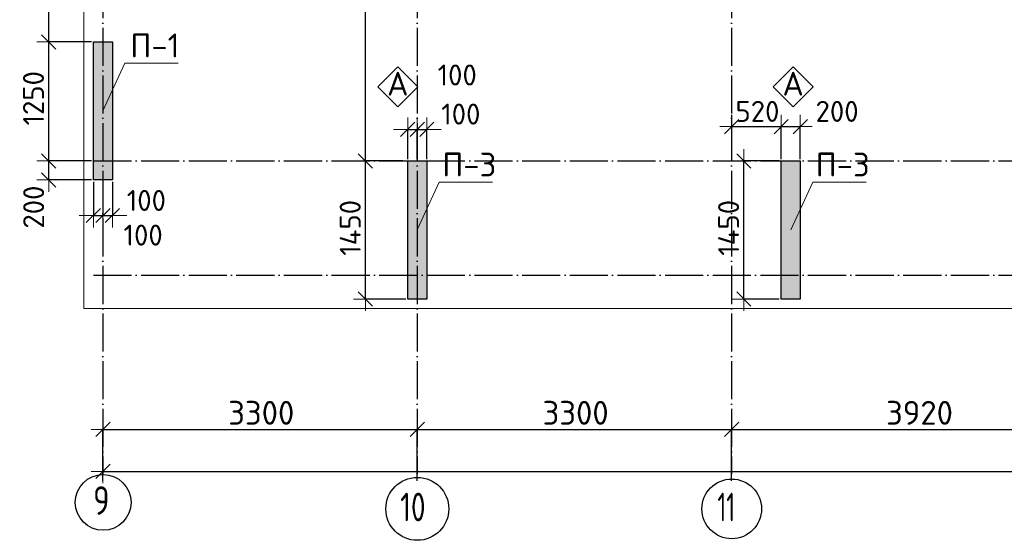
# Model space of a CAD drawing. Header units: millimetres. Extents: x 24002 to 102045, y -250 to 61883.
# Tile 16 of 31: x 24426 to 34762, y 37216 to 42683. Entities that reach past the tile are written whole.
import ezdxf

# ---------------------------------------------------------------- set-up
doc = ezdxf.new("R2010")
doc.units = ezdxf.units.MM
doc.header["$PDMODE"] = 65
doc.linetypes.add('______11', pattern=[500, 400, -50, 0, -50])
doc.linetypes.add('______5', pattern=[1100, 800, -100, 100, -100])
for name, color, linetype, lineweight in [('Standard', 7, 'Continuous', 25), ('Армирование стержнями_ общее', 40, 'Continuous', 35), ('Высотная отметка (отверстия)', 7, 'Continuous', 13), ('Размерная линия_ общее', 7, 'Continuous', 13)]:
    doc.layers.add(name, color=color, linetype=linetype, lineweight=lineweight)
doc.layers.add('Осевая линия_ общее', color=7, linetype='______5', lineweight=13, true_color=0xa0a0a0)
doc.styles.add('ISOCPEUR', font='ISOCPEUR')
doc.dimstyles.new('DIMSTYLE_12', dxfattribs={"dimtxt": 220, "dimasz": 250, "dimexe": 0, "dimexo": 0, "dimgap": 110, "dimtad": 2, "dimdec": 0, "dimrnd": 5, "dimzin": 12, "dimdsep": 46, "dimtxsty": 'ISOCPEUR', "dimblk1": 'ALL_ML_STRICH', "dimblk2": 'ALL_ML_STRICH', "dimsah": 1, "dimcen": 0, "dimclrd": 7, "dimclre": 256, "dimclrt": 7, "dimadec": 0, "dimazin": 0, "dimtfac": 1, "dimtdec": 0, "dimtix": 1, "dimtmove": 2, "dimatfit": 3, "dimfxl": 0, "dimtzin": 0, "dimlwd": 0, "dimlwe": -3, "dimarcsym": 0})
doc.dimstyles.new('DIMSTYLE_13', dxfattribs={"dimtxt": 220, "dimasz": 250, "dimexe": 0, "dimexo": 0, "dimgap": 110, "dimtad": 0, "dimdec": 0, "dimrnd": 5, "dimzin": 12, "dimdsep": 46, "dimtxsty": 'ISOCPEUR', "dimblk1": 'ALL_ML_STRICH', "dimblk2": 'ALL_ML_STRICH', "dimsah": 1, "dimcen": 0, "dimclrd": 7, "dimclre": 256, "dimclrt": 7, "dimadec": 0, "dimazin": 0, "dimtfac": 1, "dimtdec": 0, "dimtix": 1, "dimtmove": 2, "dimatfit": 3, "dimfxl": 0, "dimtvp": 1.2, "dimtzin": 0, "dimlwd": 0, "dimlwe": -3, "dimarcsym": 0})
doc.dimstyles.new('DIMSTYLE_2', dxfattribs={"dimtxt": 250, "dimasz": 250, "dimexe": 0, "dimexo": 0, "dimgap": 125, "dimtad": 2, "dimdec": 0, "dimrnd": 5, "dimzin": 12, "dimdsep": 46, "dimtxsty": 'ISOCPEUR', "dimblk1": 'ALL_ML_STRICH', "dimblk2": 'ALL_ML_STRICH', "dimsah": 1, "dimcen": 0, "dimclrd": 256, "dimclre": 256, "dimclrt": 256, "dimadec": 0, "dimazin": 0, "dimtfac": 1, "dimtdec": 0, "dimtix": 1, "dimtmove": 2, "dimatfit": 3, "dimfxl": 0, "dimtzin": 0, "dimlwd": 0, "dimlwe": -1, "dimarcsym": 0})
doc.dimstyles.new('DIMSTYLE_3', dxfattribs={"dimtxt": 250, "dimasz": 250, "dimexe": 0, "dimexo": 0, "dimgap": 125, "dimtad": 2, "dimdec": 0, "dimrnd": 5, "dimzin": 12, "dimdsep": 46, "dimtxsty": 'ISOCPEUR', "dimblk1": 'ALL_ML_STRICH', "dimblk2": 'ALL_ML_STRICH', "dimsah": 1, "dimcen": 0, "dimclrd": 256, "dimclre": 256, "dimclrt": 256, "dimadec": 0, "dimazin": 0, "dimtfac": 1, "dimtdec": 0, "dimtix": 1, "dimtmove": 2, "dimatfit": 3, "dimfxl": 0, "dimtzin": 0, "dimlwd": 0, "dimlwe": -1, "dimarcsym": 0})
doc.dimstyles.new('DIMSTYLE_9', dxfattribs={"dimtxt": 220, "dimasz": 250, "dimexe": 0, "dimexo": 0, "dimgap": 110, "dimtad": 2, "dimdec": 0, "dimrnd": 5, "dimzin": 12, "dimdsep": 46, "dimtxsty": 'ISOCPEUR', "dimblk1": 'ALL_ML_STRICH', "dimblk2": 'ALL_ML_STRICH', "dimsah": 1, "dimcen": 0, "dimclrd": 7, "dimclre": 256, "dimclrt": 7, "dimadec": 0, "dimazin": 0, "dimtfac": 1, "dimtdec": 0, "dimtix": 1, "dimtmove": 2, "dimatfit": 3, "dimfxl": 0, "dimtvp": 1.2, "dimtzin": 0, "dimlwd": 0, "dimlwe": -3, "dimarcsym": 0})

# ---------------------------------------------------------------- blocks, each defined once
blk = doc.blocks.new('ALL_ML_STRICH')
at = {"color": 0, "linetype": 'ByBlock', "lineweight": -2}
for p, q in [((0, -0.5), (0, 0.5)), ((-1, 0), (0.5, 0)), ((-0.3, -0.3), (0.3, 0.3))]:
    blk.add_line(p, q, dxfattribs=at)
blk = doc.blocks.new('*D4')
at = {"layer": 'DEFPOINTS', "transparency": 33554687}
for p in [(25300, 38380), (25300, 37940), (28600, 37830)]:
    blk.add_point(p, dxfattribs=at)
at = {"layer": 'Размерная линия_ общее', "lineweight": -2, "transparency": 33554687}
for p, q in [((25300, 37950), (25300, 38380)), ((25300, 38380), (28600, 38380)), ((28600, 37840), (28600, 38380))]:
    blk.add_line(p, q, dxfattribs=at)
at = {"layer": 'Размерная линия_ общее', "transparency": 33554687, "xscale": 250, "yscale": 250, "zscale": 250, "rotation": 180}
blk.add_blockref('ALL_ML_STRICH', (25300, 38380), dxfattribs=at)
at = {"layer": 'Размерная линия_ общее', "transparency": 33554687, "xscale": 250, "yscale": 250, "zscale": 250}
blk.add_blockref('ALL_ML_STRICH', (28600, 38380), dxfattribs=at)
at = {"layer": 'Размерная линия_ общее', "transparency": 33554687, "insert": (26962, 38555), "char_height": 250, "width": 1000, "attachment_point": 5, "style": 'ISOCPEUR'}
blk.add_mtext('\\A1;{3300}', dxfattribs=at)
blk = doc.blocks.new('*D5')
at = {"layer": 'DEFPOINTS', "transparency": 33554687}
for p in [(28600, 38380), (28600, 37830), (31900, 37830)]:
    blk.add_point(p, dxfattribs=at)
at = {"layer": 'Размерная линия_ общее', "lineweight": -2, "transparency": 33554687}
for p, q in [((28600, 37840), (28600, 38380)), ((28600, 38380), (31900, 38380)), ((31900, 37840), (31900, 38380))]:
    blk.add_line(p, q, dxfattribs=at)
at = {"layer": 'Размерная линия_ общее', "transparency": 33554687, "xscale": 250, "yscale": 250, "zscale": 250, "rotation": 180}
blk.add_blockref('ALL_ML_STRICH', (28600, 38380), dxfattribs=at)
at = {"layer": 'Размерная линия_ общее', "transparency": 33554687, "xscale": 250, "yscale": 250, "zscale": 250}
blk.add_blockref('ALL_ML_STRICH', (31900, 38380), dxfattribs=at)
at = {"layer": 'Размерная линия_ общее', "transparency": 33554687, "insert": (30262, 38555), "char_height": 250, "width": 1000, "attachment_point": 5, "style": 'ISOCPEUR'}
blk.add_mtext('\\A1;{3300}', dxfattribs=at)
blk = doc.blocks.new('*D6')
at = {"layer": 'DEFPOINTS', "transparency": 33554687}
for p in [(31900, 38380), (31900, 37830), (35820, 37830)]:
    blk.add_point(p, dxfattribs=at)
at = {"layer": 'Размерная линия_ общее', "lineweight": -2, "transparency": 33554687}
for p, q in [((31900, 37840), (31900, 38380)), ((31900, 38380), (35820, 38380)), ((35820, 37840), (35820, 38380))]:
    blk.add_line(p, q, dxfattribs=at)
at = {"layer": 'Размерная линия_ общее', "transparency": 33554687, "xscale": 250, "yscale": 250, "zscale": 250, "rotation": 180}
blk.add_blockref('ALL_ML_STRICH', (31900, 38380), dxfattribs=at)
at = {"layer": 'Размерная линия_ общее', "transparency": 33554687, "xscale": 250, "yscale": 250, "zscale": 250}
blk.add_blockref('ALL_ML_STRICH', (35820, 38380), dxfattribs=at)
at = {"layer": 'Размерная линия_ общее', "transparency": 33554687, "insert": (33872, 38555), "char_height": 250, "width": 1000, "attachment_point": 5, "style": 'ISOCPEUR'}
blk.add_mtext('\\A1;{3920}', dxfattribs=at)
blk = doc.blocks.new('*D16')
at = {"layer": 'DEFPOINTS', "transparency": 33554687}
for p in [(25300, 37940), (25300, 37830), (67380, 37830)]:
    blk.add_point(p, dxfattribs=at)
at = {"layer": 'Размерная линия_ общее', "lineweight": -2, "transparency": 33554687}
for p, q in [((25300, 37840), (25300, 37940)), ((25300, 37940), (67380, 37940)), ((67380, 37840), (67380, 37940))]:
    blk.add_line(p, q, dxfattribs=at)
at = {"layer": 'Размерная линия_ общее', "transparency": 33554687, "xscale": 250, "yscale": 250, "zscale": 250, "rotation": 180}
blk.add_blockref('ALL_ML_STRICH', (25300, 37940), dxfattribs=at)
at = {"layer": 'Размерная линия_ общее', "transparency": 33554687, "xscale": 250, "yscale": 250, "zscale": 250}
blk.add_blockref('ALL_ML_STRICH', (67380, 37940), dxfattribs=at)
at = {"layer": 'Размерная линия_ общее', "transparency": 33554687, "insert": (46340, 38115), "char_height": 250, "width": 1250, "attachment_point": 5, "style": 'ISOCPEUR'}
blk.add_mtext('\\A1;{42080}', dxfattribs=at)
blk = doc.blocks.new('*D41')
at = {"layer": 'DEFPOINTS', "color": 7, "linetype": 'Continuous', "lineweight": 13, "transparency": 33554687}
for p in [(32420, 41200), (32028, 39750), (32420, 39750)]:
    blk.add_point(p, dxfattribs=at)
at = {"layer": 'Размерная линия_ общее', "color": 253, "linetype": 'Continuous', "lineweight": -2, "true_color": 0xa0a0a0, "transparency": 33554687}
for p, q in [((32400, 41200), (32028, 41200)), ((32400, 39750), (32028, 39750))]:
    blk.add_line(p, q, dxfattribs=at)
at = {"layer": 'Размерная линия_ общее', "color": 7, "linetype": 'Continuous', "lineweight": -2, "transparency": 33554687}
blk.add_line((32028, 39750), (32028, 41200), dxfattribs=at)
at = {"layer": 'Размерная линия_ общее', "color": 7, "linetype": 'Continuous', "lineweight": 13, "transparency": 33554687, "xscale": 250, "yscale": 250, "zscale": 250}
for p, rotation in [((32028, 41200), 90), ((32028, 39750), 270)]:
    blk.add_blockref('ALL_ML_STRICH', p, dxfattribs=dict(at, rotation=rotation))
at = {"layer": 'Размерная линия_ общее', "color": 7, "linetype": 'Continuous', "lineweight": 13, "transparency": 33554687, "insert": (31868, 40497), "char_height": 220, "width": 880, "attachment_point": 5, "rotation": 90, "style": 'ISOCPEUR'}
blk.add_mtext('\\A1;{1450}', dxfattribs=at)
blk = doc.blocks.new('*D42')
at = {"layer": 'DEFPOINTS', "color": 7, "linetype": 'Continuous', "lineweight": 13, "transparency": 33554687}
for p in [(28470, 41200), (28056, 39750), (28500, 39750)]:
    blk.add_point(p, dxfattribs=at)
at = {"layer": 'Размерная линия_ общее', "color": 253, "linetype": 'Continuous', "lineweight": -2, "true_color": 0xa0a0a0, "transparency": 33554687}
for p, q in [((28450, 41200), (28056, 41200)), ((28480, 39750), (28056, 39750))]:
    blk.add_line(p, q, dxfattribs=at)
at = {"layer": 'Размерная линия_ общее', "color": 7, "linetype": 'Continuous', "lineweight": -2, "transparency": 33554687}
blk.add_line((28056, 39750), (28056, 41200), dxfattribs=at)
at = {"layer": 'Размерная линия_ общее', "color": 7, "linetype": 'Continuous', "lineweight": 13, "transparency": 33554687, "xscale": 250, "yscale": 250, "zscale": 250}
for p, rotation in [((28056, 41200), 90), ((28056, 39750), 270)]:
    blk.add_blockref('ALL_ML_STRICH', p, dxfattribs=dict(at, rotation=rotation))
at = {"layer": 'Размерная линия_ общее', "color": 7, "linetype": 'Continuous', "lineweight": 13, "transparency": 33554687, "insert": (27896, 40497), "char_height": 220, "width": 880, "attachment_point": 5, "rotation": 90, "style": 'ISOCPEUR'}
blk.add_mtext('\\A1;{1450}', dxfattribs=at)
blk = doc.blocks.new('*D43')
at = {"layer": 'DEFPOINTS', "color": 7, "linetype": 'Continuous', "lineweight": 13, "transparency": 33554687}
for p in [(28500, 45000), (28056, 41200), (28470, 41200)]:
    blk.add_point(p, dxfattribs=at)
at = {"layer": 'Размерная линия_ общее', "color": 253, "linetype": 'Continuous', "lineweight": -2, "true_color": 0xa0a0a0, "transparency": 33554687}
for p, q in [((28480, 45000), (28056, 45000)), ((28450, 41200), (28056, 41200))]:
    blk.add_line(p, q, dxfattribs=at)
at = {"layer": 'Размерная линия_ общее', "color": 7, "linetype": 'Continuous', "lineweight": -2, "transparency": 33554687}
blk.add_line((28056, 41200), (28056, 45000), dxfattribs=at)
at = {"layer": 'Размерная линия_ общее', "color": 7, "linetype": 'Continuous', "lineweight": 13, "transparency": 33554687, "xscale": 250, "yscale": 250, "zscale": 250}
for p, rotation in [((28056, 45000), 90), ((28056, 41200), 270)]:
    blk.add_blockref('ALL_ML_STRICH', p, dxfattribs=dict(at, rotation=rotation))
at = {"layer": 'Размерная линия_ общее', "color": 7, "linetype": 'Continuous', "lineweight": 13, "transparency": 33554687, "insert": (27896, 43111), "char_height": 220, "width": 880, "attachment_point": 5, "rotation": 90, "style": 'ISOCPEUR'}
blk.add_mtext('\\A1;{3800}', dxfattribs=at)
blk = doc.blocks.new('*D98')
at = {"layer": 'DEFPOINTS', "color": 7, "linetype": 'Continuous', "lineweight": 13, "transparency": 33554687}
for p in [(25200, 41000), (25300, 41000), (25200, 40627)]:
    blk.add_point(p, dxfattribs=at)
at = {"layer": 'Размерная линия_ общее', "color": 253, "linetype": 'Continuous', "lineweight": -2, "true_color": 0xa0a0a0, "transparency": 33554687}
for p, q in [((25200, 40980), (25200, 40627)), ((25300, 40980), (25300, 40627))]:
    blk.add_line(p, q, dxfattribs=at)
at = {"layer": 'Размерная линия_ общее', "color": 7, "linetype": 'Continuous', "lineweight": -2, "transparency": 33554687}
blk.add_line((25200, 40627), (25300, 40627), dxfattribs=at)
at = {"layer": 'Размерная линия_ общее', "color": 7, "linetype": 'Continuous', "lineweight": 13, "transparency": 33554687, "xscale": 250, "yscale": 250, "zscale": 250}
blk.add_blockref('ALL_ML_STRICH', (25300, 40627), dxfattribs=at)
at = {"layer": 'Размерная линия_ общее', "color": 7, "linetype": 'Continuous', "lineweight": 13, "transparency": 33554687, "xscale": 250, "yscale": 250, "zscale": 250, "rotation": 180}
blk.add_blockref('ALL_ML_STRICH', (25200, 40627), dxfattribs=at)
at = {"layer": 'Размерная линия_ общее', "color": 7, "linetype": 'Continuous', "lineweight": 13, "transparency": 33554687, "insert": (25722, 40421), "char_height": 220, "width": 660, "attachment_point": 5, "style": 'ISOCPEUR'}
blk.add_mtext('\\A1;{100}', dxfattribs=at)
blk = doc.blocks.new('*D99')
at = {"layer": 'DEFPOINTS', "color": 7, "linetype": 'Continuous', "lineweight": 13, "transparency": 33554687}
for p in [(25300, 41000), (25400, 41000), (25300, 40627)]:
    blk.add_point(p, dxfattribs=at)
at = {"layer": 'Размерная линия_ общее', "color": 253, "linetype": 'Continuous', "lineweight": -2, "true_color": 0xa0a0a0, "transparency": 33554687}
for p, q in [((25300, 40980), (25300, 40627)), ((25400, 40980), (25400, 40627))]:
    blk.add_line(p, q, dxfattribs=at)
at = {"layer": 'Размерная линия_ общее', "color": 7, "linetype": 'Continuous', "lineweight": -2, "transparency": 33554687}
blk.add_line((25300, 40627), (25400, 40627), dxfattribs=at)
at = {"layer": 'Размерная линия_ общее', "color": 7, "linetype": 'Continuous', "lineweight": 13, "transparency": 33554687, "xscale": 250, "yscale": 250, "zscale": 250}
blk.add_blockref('ALL_ML_STRICH', (25400, 40627), dxfattribs=at)
at = {"layer": 'Размерная линия_ общее', "color": 7, "linetype": 'Continuous', "lineweight": 13, "transparency": 33554687, "xscale": 250, "yscale": 250, "zscale": 250, "rotation": 180}
blk.add_blockref('ALL_ML_STRICH', (25300, 40627), dxfattribs=at)
at = {"layer": 'Размерная линия_ общее', "color": 7, "linetype": 'Continuous', "lineweight": 13, "transparency": 33554687, "insert": (25756, 40785), "char_height": 220, "width": 660, "attachment_point": 5, "style": 'ISOCPEUR'}
blk.add_mtext('\\A1;{100}', dxfattribs=at)
blk = doc.blocks.new('*D107')
at = {"layer": 'DEFPOINTS', "color": 7, "linetype": 'Continuous', "lineweight": 13, "transparency": 33554687}
for p in [(28500, 41531), (28500, 41200), (28600, 41200)]:
    blk.add_point(p, dxfattribs=at)
at = {"layer": 'Размерная линия_ общее', "color": 253, "linetype": 'Continuous', "lineweight": -2, "true_color": 0xa0a0a0, "transparency": 33554687}
for p, q in [((28500, 41220), (28500, 41531)), ((28600, 41220), (28600, 41531))]:
    blk.add_line(p, q, dxfattribs=at)
at = {"layer": 'Размерная линия_ общее', "color": 7, "linetype": 'Continuous', "lineweight": -2, "transparency": 33554687}
blk.add_line((28500, 41531), (28600, 41531), dxfattribs=at)
at = {"layer": 'Размерная линия_ общее', "color": 7, "linetype": 'Continuous', "lineweight": 13, "transparency": 33554687, "xscale": 250, "yscale": 250, "zscale": 250}
blk.add_blockref('ALL_ML_STRICH', (28600, 41531), dxfattribs=at)
at = {"layer": 'Размерная линия_ общее', "color": 7, "linetype": 'Continuous', "lineweight": 13, "transparency": 33554687, "xscale": 250, "yscale": 250, "zscale": 250, "rotation": 180}
blk.add_blockref('ALL_ML_STRICH', (28500, 41531), dxfattribs=at)
at = {"layer": 'Размерная линия_ общее', "color": 7, "linetype": 'Continuous', "lineweight": 13, "transparency": 33554687, "insert": (29019, 42102), "char_height": 220, "width": 660, "attachment_point": 5, "style": 'ISOCPEUR'}
blk.add_mtext('\\A1;{100}', dxfattribs=at)
blk = doc.blocks.new('*D108')
at = {"layer": 'DEFPOINTS', "color": 7, "linetype": 'Continuous', "lineweight": 13, "transparency": 33554687}
for p in [(28600, 41531), (28600, 41200), (28700, 41200)]:
    blk.add_point(p, dxfattribs=at)
at = {"layer": 'Размерная линия_ общее', "color": 253, "linetype": 'Continuous', "lineweight": -2, "true_color": 0xa0a0a0, "transparency": 33554687}
for p, q in [((28600, 41220), (28600, 41531)), ((28700, 41220), (28700, 41531))]:
    blk.add_line(p, q, dxfattribs=at)
at = {"layer": 'Размерная линия_ общее', "color": 7, "linetype": 'Continuous', "lineweight": -2, "transparency": 33554687}
blk.add_line((28600, 41531), (28700, 41531), dxfattribs=at)
at = {"layer": 'Размерная линия_ общее', "color": 7, "linetype": 'Continuous', "lineweight": 13, "transparency": 33554687, "xscale": 250, "yscale": 250, "zscale": 250}
blk.add_blockref('ALL_ML_STRICH', (28700, 41531), dxfattribs=at)
at = {"layer": 'Размерная линия_ общее', "color": 7, "linetype": 'Continuous', "lineweight": 13, "transparency": 33554687, "xscale": 250, "yscale": 250, "zscale": 250, "rotation": 180}
blk.add_blockref('ALL_ML_STRICH', (28600, 41531), dxfattribs=at)
at = {"layer": 'Размерная линия_ общее', "color": 7, "linetype": 'Continuous', "lineweight": 13, "transparency": 33554687, "insert": (29057, 41692), "char_height": 220, "width": 660, "attachment_point": 5, "style": 'ISOCPEUR'}
blk.add_mtext('\\A1;{100}', dxfattribs=at)
blk = doc.blocks.new('*D111')
at = {"layer": 'DEFPOINTS', "color": 7, "linetype": 'Continuous', "lineweight": 13, "transparency": 33554687}
for p in [(31900, 41705), (31900, 41560), (32420, 41200)]:
    blk.add_point(p, dxfattribs=at)
at = {"layer": 'Размерная линия_ общее', "color": 253, "linetype": 'Continuous', "lineweight": -2, "true_color": 0xa0a0a0, "transparency": 33554687}
for p, q in [((31900, 41685), (31900, 41560)), ((32420, 41220), (32420, 41560))]:
    blk.add_line(p, q, dxfattribs=at)
at = {"layer": 'Размерная линия_ общее', "color": 7, "linetype": 'Continuous', "lineweight": -2, "transparency": 33554687}
blk.add_line((31900, 41560), (32420, 41560), dxfattribs=at)
at = {"layer": 'Размерная линия_ общее', "color": 7, "linetype": 'Continuous', "lineweight": 13, "transparency": 33554687, "xscale": 250, "yscale": 250, "zscale": 250, "rotation": 180}
blk.add_blockref('ALL_ML_STRICH', (31900, 41560), dxfattribs=at)
at = {"layer": 'Размерная линия_ общее', "color": 7, "linetype": 'Continuous', "lineweight": 13, "transparency": 33554687, "xscale": 250, "yscale": 250, "zscale": 250}
blk.add_blockref('ALL_ML_STRICH', (32420, 41560), dxfattribs=at)
at = {"layer": 'Размерная линия_ общее', "color": 7, "linetype": 'Continuous', "lineweight": 13, "transparency": 33554687, "insert": (32171, 41720), "char_height": 220, "width": 660, "attachment_point": 5, "style": 'ISOCPEUR'}
blk.add_mtext('\\A1;{520}', dxfattribs=at)
blk = doc.blocks.new('*D112')
at = {"layer": 'DEFPOINTS', "color": 7, "linetype": 'Continuous', "lineweight": 13, "transparency": 33554687}
for p in [(32420, 41560), (32420, 41200), (32620, 41200)]:
    blk.add_point(p, dxfattribs=at)
at = {"layer": 'Размерная линия_ общее', "color": 253, "linetype": 'Continuous', "lineweight": -2, "true_color": 0xa0a0a0, "transparency": 33554687}
for p, q in [((32420, 41220), (32420, 41560)), ((32620, 41220), (32620, 41560))]:
    blk.add_line(p, q, dxfattribs=at)
at = {"layer": 'Размерная линия_ общее', "color": 7, "linetype": 'Continuous', "lineweight": -2, "transparency": 33554687}
blk.add_line((32420, 41560), (32620, 41560), dxfattribs=at)
at = {"layer": 'Размерная линия_ общее', "color": 7, "linetype": 'Continuous', "lineweight": 13, "transparency": 33554687, "xscale": 250, "yscale": 250, "zscale": 250, "rotation": 180}
blk.add_blockref('ALL_ML_STRICH', (32420, 41560), dxfattribs=at)
at = {"layer": 'Размерная линия_ общее', "color": 7, "linetype": 'Continuous', "lineweight": 13, "transparency": 33554687, "xscale": 250, "yscale": 250, "zscale": 250}
blk.add_blockref('ALL_ML_STRICH', (32620, 41560), dxfattribs=at)
at = {"layer": 'Размерная линия_ общее', "color": 7, "linetype": 'Continuous', "lineweight": 13, "transparency": 33554687, "insert": (33007, 41720), "char_height": 220, "width": 660, "attachment_point": 5, "style": 'ISOCPEUR'}
blk.add_mtext('\\A1;{200}', dxfattribs=at)
blk = doc.blocks.new('*D161')
at = {"layer": 'DEFPOINTS', "color": 7, "linetype": 'Continuous', "lineweight": 13, "transparency": 33554687}
for p in [(25200, 41200), (24731, 41000), (25200, 41000)]:
    blk.add_point(p, dxfattribs=at)
at = {"layer": 'Размерная линия_ общее', "color": 253, "linetype": 'Continuous', "lineweight": -2, "true_color": 0xa0a0a0, "transparency": 33554687}
for p, q in [((25180, 41200), (24731, 41200)), ((25180, 41000), (24731, 41000))]:
    blk.add_line(p, q, dxfattribs=at)
at = {"layer": 'Размерная линия_ общее', "color": 7, "linetype": 'Continuous', "lineweight": -2, "transparency": 33554687}
blk.add_line((24731, 41000), (24731, 41200), dxfattribs=at)
at = {"layer": 'Размерная линия_ общее', "color": 7, "linetype": 'Continuous', "lineweight": 13, "transparency": 33554687, "xscale": 250, "yscale": 250, "zscale": 250}
for p, rotation in [((24731, 41200), 90), ((24731, 41000), 270)]:
    blk.add_blockref('ALL_ML_STRICH', p, dxfattribs=dict(at, rotation=rotation))
at = {"layer": 'Размерная линия_ общее', "color": 7, "linetype": 'Continuous', "lineweight": 13, "transparency": 33554687, "insert": (24573, 40715), "char_height": 220, "width": 660, "attachment_point": 5, "rotation": 90, "style": 'ISOCPEUR'}
blk.add_mtext('\\A1;{200}', dxfattribs=at)
blk = doc.blocks.new('*D162')
at = {"layer": 'DEFPOINTS', "color": 7, "linetype": 'Continuous', "lineweight": 13, "transparency": 33554687}
for p in [(25200, 42450), (24731, 41200), (25200, 41200)]:
    blk.add_point(p, dxfattribs=at)
at = {"layer": 'Размерная линия_ общее', "color": 253, "linetype": 'Continuous', "lineweight": -2, "true_color": 0xa0a0a0, "transparency": 33554687}
for p, q in [((25180, 42450), (24731, 42450)), ((25180, 41200), (24731, 41200))]:
    blk.add_line(p, q, dxfattribs=at)
at = {"layer": 'Размерная линия_ общее', "color": 7, "linetype": 'Continuous', "lineweight": -2, "transparency": 33554687}
blk.add_line((24731, 41200), (24731, 42450), dxfattribs=at)
at = {"layer": 'Размерная линия_ общее', "color": 7, "linetype": 'Continuous', "lineweight": 13, "transparency": 33554687, "xscale": 250, "yscale": 250, "zscale": 250}
for p, rotation in [((24731, 42450), 90), ((24731, 41200), 270)]:
    blk.add_blockref('ALL_ML_STRICH', p, dxfattribs=dict(at, rotation=rotation))
at = {"layer": 'Размерная линия_ общее', "color": 7, "linetype": 'Continuous', "lineweight": 13, "transparency": 33554687, "insert": (24571, 41858), "char_height": 220, "width": 880, "attachment_point": 5, "rotation": 90, "style": 'ISOCPEUR'}
blk.add_mtext('\\A1;{1250}', dxfattribs=at)
blk = doc.blocks.new('*D163')
at = {"layer": 'DEFPOINTS', "color": 7, "linetype": 'Continuous', "lineweight": 13, "transparency": 33554687}
for p in [(25200, 44680), (24731, 42450), (25200, 42450)]:
    blk.add_point(p, dxfattribs=at)
at = {"layer": 'Размерная линия_ общее', "color": 253, "linetype": 'Continuous', "lineweight": -2, "true_color": 0xa0a0a0, "transparency": 33554687}
for p, q in [((25180, 44680), (24731, 44680)), ((25180, 42450), (24731, 42450))]:
    blk.add_line(p, q, dxfattribs=at)
at = {"layer": 'Размерная линия_ общее', "color": 7, "linetype": 'Continuous', "lineweight": -2, "transparency": 33554687}
blk.add_line((24731, 42450), (24731, 44680), dxfattribs=at)
at = {"layer": 'Размерная линия_ общее', "color": 7, "linetype": 'Continuous', "lineweight": 13, "transparency": 33554687, "xscale": 250, "yscale": 250, "zscale": 250}
for p, rotation in [((24731, 44680), 90), ((24731, 42450), 270)]:
    blk.add_blockref('ALL_ML_STRICH', p, dxfattribs=dict(at, rotation=rotation))
at = {"layer": 'Размерная линия_ общее', "color": 7, "linetype": 'Continuous', "lineweight": 13, "transparency": 33554687, "insert": (24571, 43576), "char_height": 220, "width": 880, "attachment_point": 5, "rotation": 90, "style": 'ISOCPEUR'}
blk.add_mtext('\\A1;{2230}', dxfattribs=at)
blk = doc.blocks.new('СЛОЖНЫЙ_ОБЪЕКТ_0')
at = {"layer": 'Армирование стержнями_ общее', "color": 7, "linetype": 'Continuous', "lineweight": 13, "transparency": 33554687}
blk.add_lwpolyline([(32547, 42187), (32337, 41977), (32547, 41767), (32757, 41977), (32547, 42187)], close=True, dxfattribs=at)
at = {"layer": 'Армирование стержнями_ общее', "color": 7, "linetype": 'Continuous', "lineweight": 13, "transparency": 33554687, "insert": (32433, 42011), "char_height": 250, "width": 327.27, "attachment_point": 4, "style": 'ISOCPEUR'}
blk.add_mtext('\\A1;{\\fISOCPEUR|i0|b0;\\H250.000000;\\W1.000000;\\C7;А}\\P', dxfattribs=at)
blk = doc.blocks.new('СЛОЖНЫЙ_ОБЪЕКТ_1')
at = {"layer": 'Армирование стержнями_ общее', "color": 7, "linetype": 'Continuous', "lineweight": 13, "transparency": 33554687}
blk.add_lwpolyline([(28397, 42187), (28187, 41977), (28397, 41767), (28607, 41977), (28397, 42187)], close=True, dxfattribs=at)
at = {"layer": 'Армирование стержнями_ общее', "color": 7, "linetype": 'Continuous', "lineweight": 13, "transparency": 33554687, "insert": (28283, 42011), "char_height": 250, "width": 327.27, "attachment_point": 4, "style": 'ISOCPEUR'}
blk.add_mtext('\\A1;{\\fISOCPEUR|i0|b0;\\H250.000000;\\W1.000000;\\C7;А}\\P', dxfattribs=at)

msp = doc.modelspace()

# ---------------------------------------------------------------- hatches: boundary and pattern name
at = {"linetype": 'Continuous', "lineweight": 13, "transparency": 33554687}
for points in [[(25200, 41000), (25400, 41000), (25400, 42450), (25200, 42450)], [(32420, 39750), (32620, 39750), (32620, 41200), (32420, 41200)]]:
    msp.add_hatch(color=7, dxfattribs=at).paths.add_polyline_path(points)
at = {"layer": 'Standard', "linetype": 'Continuous', "lineweight": 13, "transparency": 33554687}
msp.add_hatch(color=7, dxfattribs=at).paths.add_polyline_path([(28500, 39750), (28700, 39750), (28700, 41200), (28500, 41200)])

# ---------------------------------------------------------------- linework, layer by layer
at = {"color": 7, "linetype": 'Continuous', "lineweight": -3, "transparency": 33554687}
for p, q in [((25200, 41000), (25200, 42450)), ((25200, 42450), (25400, 42450)), ((25400, 42450), (25400, 41000)), ((32420, 39750), (32420, 41200)), ((32420, 41200), (32620, 41200)), ((32620, 41200), (32620, 39750)), ((25400, 41000), (25200, 41000)), ((32620, 39750), (32420, 39750))]:
    msp.add_line(p, q, dxfattribs=at)
at = {"layer": 'Standard', "color": 7, "linetype": 'Continuous', "lineweight": -3, "transparency": 33554687}
for p, q in [((28500, 39750), (28500, 41200)), ((28500, 41200), (28700, 41200)), ((28700, 41200), (28700, 39750)), ((28700, 39750), (28500, 39750))]:
    msp.add_line(p, q, dxfattribs=at)
at = {"layer": 'Standard', "color": 7, "linetype": 'Continuous', "lineweight": 13, "transparency": 33554687}
msp.add_lwpolyline([(25100, 39650), (67580, 39650), (67580, 54200), (25100, 54200), (25100, 39650)], dxfattribs=at)
at = {"layer": 'Высотная отметка (отверстия)', "color": 7, "linetype": 'Continuous', "lineweight": 13, "transparency": 33554687}
for points in [[(25300, 41725), (25530.7, 42226.9), (26090.7, 42226.9)], [(28600, 40475), (28830.7, 40976.9), (29390.7, 40976.9)], [(32520, 40475), (32750.7, 40976.9), (33310.7, 40976.9)]]:
    msp.add_lwpolyline(points, dxfattribs=at)
at = {"layer": 'Осевая линия_ общее', "color": 253, "linetype": '______11', "lineweight": -3, "true_color": 0xa0a0a0, "transparency": 33554687}
for p, q in [((25300, 54100), (25300, 37910.9)), ((28600, 54100), (28600, 37910.9)), ((31900, 54100), (31900, 37910.9)), ((25200, 41200), (69209.2, 41200)), ((25200, 40000), (69209.2, 40000))]:
    msp.add_line(p, q, dxfattribs=at)
at = {"layer": 'Осевая линия_ общее', "color": 7, "linetype": 'Continuous', "lineweight": -3, "transparency": 33554687}
for centre, radius in [((25302.4, 37614.2), 292.4), ((28600.4, 37546.5), 330.4), ((31900.9, 37546.5), 313.4)]:
    msp.add_circle(centre, radius, dxfattribs=at)

# ---------------------------------------------------------------- block references
at = {"layer": 'Армирование стержнями_ общее', "color": 7, "linetype": 'Continuous', "lineweight": 13, "transparency": 33554687}
for name in ['СЛОЖНЫЙ_ОБЪЕКТ_1', 'СЛОЖНЫЙ_ОБЪЕКТ_0']:
    msp.add_blockref(name, (0, 0), dxfattribs=at)

# ---------------------------------------------------------------- texts
at = {"layer": 'Высотная отметка (отверстия)', "color": 7, "linetype": 'Continuous', "lineweight": 13, "transparency": 33554687, "char_height": 250, "attachment_point": 8, "style": 'ISOCPEUR'}
for s, insert, width in [('\\A1;{\\fISOCPEUR|i0|b0;\\H250.000000;\\W1.000000;\\C7;П-1}\\P', (25845.7, 42286.9), 604.167), ('\\A1;{\\fISOCPEUR|i0|b0;\\H250.000000;\\W1.000000;\\C7;П-3}\\P', (29145.7, 41036.9), 664.583), ('\\A1;{\\fISOCPEUR|i0|b0;\\H250.000000;\\W1.000000;\\C7;П-3}\\P', (33065.7, 41036.9), 664.583)]:
    msp.add_mtext(s, dxfattribs=dict(at, insert=insert, width=width))
at = {"layer": 'Осевая линия_ общее', "color": 7, "linetype": 'Continuous', "lineweight": -3, "transparency": 33554687, "char_height": 300, "attachment_point": 7, "style": 'ISOCPEUR'}
for s, insert, width in [('\\W0.78;9', (25197.4, 37483.7), 326.407), ('\\W0.75;10', (28420.4, 37416), 472.281), ('\\W0.62;11', (31750.9, 37416), 393.75)]:
    msp.add_mtext(s, dxfattribs=dict(at, insert=insert, width=width))

# ---------------------------------------------------------------- dimensions: what is measured, and where the dimension line sits
at = {"layer": 'Размерная линия_ общее', "color": 7, "linetype": 'Continuous', "lineweight": 13, "transparency": 33554687}
for base, p1, p2, dimstyle, picture, middle in [((28056.4, 45000), (28450, 41200), (28480, 45000), 'DIMSTYLE_12', '*D43', (27896.4, 43111)), ((24730.5, 44680), (25180, 42450), (25180, 44680), 'DIMSTYLE_12', '*D163', (24570.5, 43576)), ((24730.5, 42450), (25180, 41200), (25180, 42450), 'DIMSTYLE_12', '*D162', (24570.5, 41858)), ((24730.5, 41200), (25180, 41000), (25180, 41200), 'DIMSTYLE_9', '*D161', (24572.7, 40714.8)), ((28056.4, 41200), (28480, 39750), (28450, 41200), 'DIMSTYLE_12', '*D42', (27896.4, 40497)), ((32027.9, 41200), (32400, 39750), (32400, 41200), 'DIMSTYLE_12', '*D41', (31867.9, 40497))]:
    dim = msp.add_linear_dim(base=base, p1=p1, p2=p2, angle=90, dimstyle=dimstyle, override={"dimpost": '<>', "dimclrd": 7, "dimclre": 253, "dimclrt": 7, "dimlwd": 0, "dimlwe": 65533}, dxfattribs=at)
    dim.commit()
    dim.dimension.update_dxf_attribs({"geometry": picture, "text_midpoint": middle, "dimtype": 160})
for base, p1, p2, dimstyle, picture, middle in [((28600, 41531.2), (28500, 41220), (28600, 41220), 'DIMSTYLE_9', '*D107', (29019.2, 42102.3)), ((32420, 41559.6), (31900, 41685), (32420, 41220), 'DIMSTYLE_9', '*D111', (32171, 41719.6)), ((32620, 41559.6), (32420, 41220), (32620, 41220), 'DIMSTYLE_9', '*D112', (33007.3, 41719.7)), ((28700, 41531.2), (28600, 41220), (28700, 41220), 'DIMSTYLE_9', '*D108', (29057.5, 41691.6)), ((25300, 40627.1), (25200, 40980), (25300, 40980), 'DIMSTYLE_13', '*D98', (25722.1, 40421.5)), ((25400, 40627.1), (25300, 40980), (25400, 40980), 'DIMSTYLE_9', '*D99', (25756, 40785))]:
    dim = msp.add_linear_dim(base=base, p1=p1, p2=p2, dimstyle=dimstyle, override={"dimpost": '<>', "dimclrd": 7, "dimclre": 253, "dimclrt": 7, "dimlwd": 0, "dimlwe": 65533}, dxfattribs=at)
    dim.commit()
    dim.dimension.update_dxf_attribs({"geometry": picture, "text_midpoint": middle, "dimtype": 160})
at = {"layer": 'Размерная линия_ общее', "transparency": 33554687}
for base, p1, p2, dimstyle, picture, middle in [((28600, 38380.3), (25300, 37950.3), (28600, 37840), 'DIMSTYLE_2', '*D4', (26962.5, 38555.3)), ((31900, 38380.3), (28600, 37840), (31900, 37840), 'DIMSTYLE_3', '*D5', (30262.5, 38555.3)), ((35820, 38380.3), (31900, 37840), (35820, 37840), 'DIMSTYLE_3', '*D6', (33872.5, 38555.3)), ((67380, 37940.3), (25300, 37840), (67380, 37840), 'DIMSTYLE_3', '*D16', (46340, 38115.3))]:
    dim = msp.add_linear_dim(base=base, p1=p1, p2=p2, dimstyle=dimstyle, override={"dimpost": '<>', "dimclrd": 256, "dimclre": 256, "dimclrt": 256, "dimlwd": 0, "dimlwe": 65535}, dxfattribs=at)
    dim.commit()
    dim.dimension.update_dxf_attribs({"geometry": picture, "text_midpoint": middle, "dimtype": 160})

doc.saveas('drawing.dxf')
